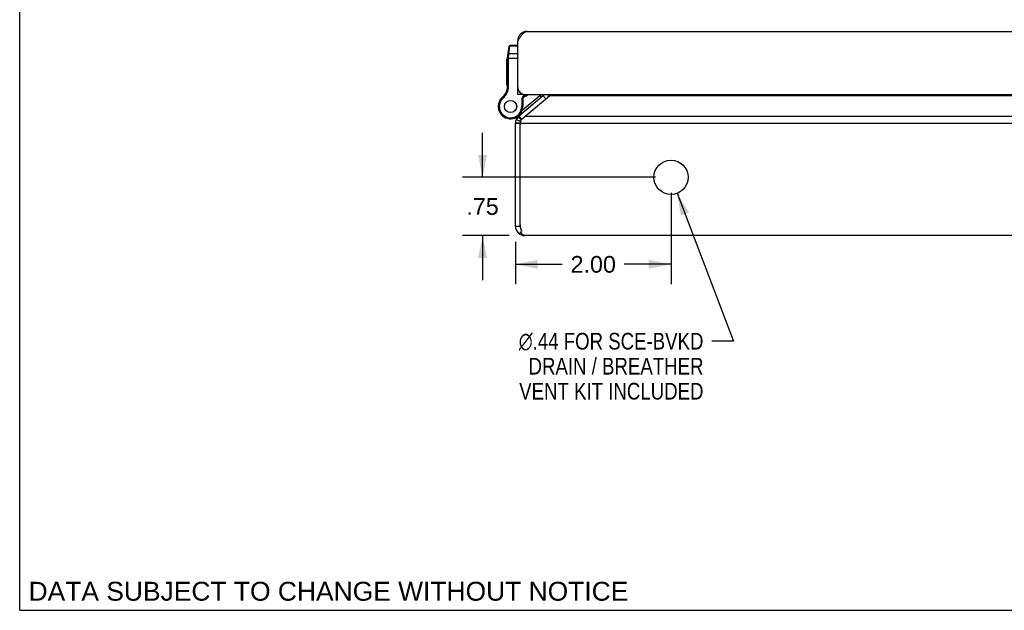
# Model space of a CAD drawing. Header units: inches. Extents: x 0 to 48.6, y 0 to 31.4.
# Tile 1 of 10: x 0 to 12.7, y 0 to 7.6. Entities that reach past the tile are written whole.
import ezdxf

# ---------------------------------------------------------------- set-up
doc = ezdxf.new("R2010")
doc.units = ezdxf.units.IN
doc.header["$LTSCALE"] = 2.671429
doc.header["$MEASUREMENT"] = 0
doc.layers.get('0').update_dxf_attribs({"linetype": 'CONTINUOUS'})
doc.layers.add('02___PRT_ALL_AXES', color=7, linetype='CONTINUOUS')
doc.layers.add('DIMENSIONS', color=7, linetype='CONTINUOUS')
doc.styles.get("Standard").update_dxf_attribs({"font": 'arial.ttf'})
doc.styles.add('TEXTSTYLE_1', font='gdt', dxfattribs={"width": 0.8})
doc.dimstyles.new('DIMSTYLE_1', dxfattribs={"dimtxt": 0.214286, "dimasz": 0.285714, "dimexe": 0.09, "dimexo": 0.07, "dimgap": 0.0375, "dimtad": 0, "dimtih": 1, "dimtoh": 1, "dimzin": 4, "dimdsep": 46, "dimtxsty": 'Standard', "dimblk": '_FILLED', "dimblk1": '_FILLED', "dimblk2": '_FILLED', "dimcen": 0.09, "dimazin": 1, "dimtfac": 1, "dimtofl": 0, "dimtmove": 0, "dimatfit": 3, "dimldrblk": '_FILLED', "dimfxl": 0, "dimtolj": 1, "dimtzin": 4, "dimarcsym": 0})
doc.dimstyles.new('DIMSTYLE_3', dxfattribs={"dimtxt": 0.214286, "dimasz": 0.285714, "dimexe": 0.09, "dimexo": 0.07, "dimgap": 0.09, "dimtad": 0, "dimtih": 1, "dimtoh": 1, "dimzin": 4, "dimdsep": 46, "dimtxsty": 'Standard', "dimblk": '_FILLED', "dimblk1": '_FILLED', "dimblk2": '_FILLED', "dimcen": 0.09, "dimazin": 1, "dimtfac": 1, "dimtofl": 0, "dimtmove": 0, "dimatfit": 1, "dimldrblk": '_FILLED', "dimfxl": 0, "dimtolj": 1, "dimtzin": 4, "dimarcsym": 0})

# ---------------------------------------------------------------- blocks, each defined once
blk = doc.blocks.new('_FILLED')
at = {"color": 0, "linetype": 'ByBlock'}
blk.add_solid([(0, 0), (-1, 0.2), (-1, -0.2)], dxfattribs=at)
blk = doc.blocks.new('*D22')
at = {"layer": 'DIMENSIONS', "color": 2, "linetype": 'Continuous'}
for p, q in [((5.949, 5.567), (5.949, 6.138)), ((8.171, 5.567), (5.692, 5.567)), ((6.291, 4.817), (5.692, 4.817)), ((5.949, 4.817), (5.949, 4.246))]:
    blk.add_line(p, q, dxfattribs=at)
at = {"layer": 'DIMENSIONS', "color": 2, "linetype": 'Continuous', "xscale": 0.2857142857, "yscale": 0.2857142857, "zscale": 0.2857142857}
for p, rotation in [((5.949, 5.567), 270), ((5.949, 4.817), 90)]:
    blk.add_blockref('_FILLED', p, dxfattribs=dict(at, rotation=rotation))
at = {"layer": 'DIMENSIONS', "color": 2, "linetype": 'Continuous', "insert": (5.949, 5.299), "char_height": 0.2143, "width": 0.41583, "attachment_point": 2, "line_spacing_factor": 0.9}
blk.add_mtext('.75', dxfattribs=at)
blk = doc.blocks.new('*D23')
at = {"layer": 'DIMENSIONS', "color": 2, "linetype": 'Continuous'}
for p, q in [((8.371, 5.367), (8.371, 4.191)), ((6.371, 4.737), (6.371, 4.191)), ((6.371, 4.448), (6.973, 4.448)), ((8.371, 4.448), (7.77, 4.448))]:
    blk.add_line(p, q, dxfattribs=at)
at = {"layer": 'DIMENSIONS', "color": 2, "linetype": 'Continuous', "xscale": 0.2857142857, "yscale": 0.2857142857, "zscale": 0.2857142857, "rotation": 180}
blk.add_blockref('_FILLED', (6.371, 4.448), dxfattribs=at)
at = {"layer": 'DIMENSIONS', "color": 2, "linetype": 'Continuous', "xscale": 0.2857142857, "yscale": 0.2857142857, "zscale": 0.2857142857}
blk.add_blockref('_FILLED', (8.371, 4.448), dxfattribs=at)
at = {"layer": 'DIMENSIONS', "color": 2, "linetype": 'Continuous', "insert": (7.371, 4.555), "char_height": 0.2143, "width": 0.58232, "attachment_point": 2, "line_spacing_factor": 0.9}
blk.add_mtext('2.00', dxfattribs=at)
blk = doc.blocks.new('*D24')
at = {"layer": 'DIMENSIONS', "color": 2, "linetype": 'Continuous'}
for p, q in [((8.449, 5.361), (9.172, 3.46)), ((9.172, 3.46), (8.895, 3.46))]:
    blk.add_line(p, q, dxfattribs=at)
at = {"layer": 'DIMENSIONS', "color": 2, "linetype": 'Continuous', "xscale": 0.2857142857, "yscale": 0.2857142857, "zscale": 0.2857142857, "rotation": 110.8153729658}
blk.add_blockref('_FILLED', (8.449, 5.361), dxfattribs=at)
at = {"layer": 'DIMENSIONS', "color": 2, "linetype": 'Continuous', "insert": (8.788, 3.567), "char_height": 0.21429, "width": 3.02523, "attachment_point": 3, "line_spacing_factor": 0.9, "style": 'TEXTSTYLE_1'}
blk.add_mtext('{\\fgdt;n}\\fArial;.44 FOR SCE-BVKD\\PDRAIN / BREATHER\\PVENT KIT INCLUDED', dxfattribs=at)

msp = doc.modelspace()

# ---------------------------------------------------------------- linework, layer by layer
at = {"color": 7, "linetype": 'Continuous'}
for p, q in [((0, 0), (0, 31.4286)), ((6.272, 7.1262), (6.2892, 7.2493)), ((6.2872, 7.1528), (6.3013, 7.2539)), ((6.3013, 7.2539), (6.3021, 7.2605)), ((6.4008, 7.2539), (6.3013, 7.2539)), ((6.4008, 7.2605), (6.3021, 7.2605)), ((6.4018, 7.3379), (6.4101, 7.3368)), ((6.2708, 6.7323), (6.2708, 7.1088)), ((6.2708, 7.0969), (6.4008, 7.0969)), ((6.2799, 7.1118), (6.2803, 7.1119)), ((6.2803, 7.1119), (6.2807, 7.1119)), ((6.2807, 7.1119), (6.2812, 7.1119)), ((6.2812, 7.1119), (6.2816, 7.1119)), ((6.2822, 7.112), (6.2827, 7.112)), ((6.2827, 7.112), (6.2831, 7.112)), ((6.2838, 7.1177), (6.2839, 7.119)), ((6.2838, 7.1164), (6.2838, 7.1177)), ((6.2838, 7.1152), (6.2838, 7.1164)), ((6.2838, 7.1139), (6.2838, 7.1152)), ((6.2838, 7.1126), (6.2838, 7.1139)), ((6.2838, 6.7323), (6.2838, 7.1126)), ((6.2839, 7.1202), (6.284, 7.1215)), ((6.2839, 7.119), (6.2839, 7.1202)), ((6.284, 7.1215), (6.2841, 7.1227)), ((6.2841, 7.1227), (6.2842, 7.1239)), ((6.2842, 7.1251), (6.2843, 7.1263)), ((6.2842, 7.1239), (6.2842, 7.1251)), ((6.2843, 7.1263), (6.2844, 7.1275)), ((6.2844, 7.1275), (6.2845, 7.1287)), ((6.2845, 7.1287), (6.2847, 7.1298)), ((6.2847, 7.1298), (6.2848, 7.131)), ((6.2848, 7.131), (6.2872, 7.1528)), ((6.4008, 7.1528), (6.2872, 7.1528)), ((6.2693, 6.7131), (6.2821, 6.7111)), ((6.2708, 6.7323), (6.2838, 6.7323)), ((6.2023, 6.5924), (6.2108, 6.5826)), ((6.4008, 6.6927), (6.4058, 6.6927)), ((6.4608, 6.6322), (6.4008, 6.6322)), ((6.4529, 6.5752), (6.4828, 6.6326)), ((6.4585, 6.4294), (6.6844, 6.6189)), ((6.4608, 6.6374), (6.4608, 6.6322)), ((6.4659, 6.572), (6.4973, 6.6322)), ((6.6844, 6.6189), (6.7037, 6.5959)), ((6.7275, 6.6159), (6.7617, 6.5752)), ((6.1724, 6.5564), (6.1724, 6.5565)), ((6.1724, 6.5565), (6.1836, 6.5499)), ((6.1724, 6.5564), (6.1836, 6.5499)), ((6.1836, 6.5499), (6.1836, 6.5499)), ((6.4529, 6.5752), (6.4529, 6.477)), ((6.4659, 6.572), (6.4529, 6.5752)), ((6.4659, 6.477), (6.4529, 6.477)), ((6.4659, 6.572), (6.4659, 6.477)), ((6.3658, 6.3304), (6.3662, 6.3305)), ((6.4037, 6.3431), (6.4457, 6.3038)), ((6.4054, 6.3449), (6.4464, 6.3049)), ((6.4093, 6.3487), (6.4479, 6.3074)), ((6.4142, 6.353), (6.4499, 6.3104)), ((6.4328, 6.3804), (6.4386, 6.3735)), ((6.3713, 6.2611), (6.4313, 6.2611)), ((6.3719, 6.2731), (6.4316, 6.2671)), ((6.3827, 6.312), (6.437, 6.2865)), ((6.4313, 6.2416), (6.4313, 6.2611)), ((6.3713, 4.937), (6.4313, 4.937)), ((6.4313, 4.937), (6.4313, 4.9614)), ((6.4242, 4.8375), (6.44, 4.8609)), ((6.4424, 4.9023), (6.4431, 4.9023)), ((0, 0), (48.5714, 0))]:
    msp.add_line(p, q, dxfattribs=at)
at = {"color": 3, "linetype": 'Continuous'}
for p, q in [((6.5208, 7.4422), (22.2208, 7.4422)), ((6.4008, 6.6322), (6.4008, 7.3222)), ((6.7275, 6.6159), (6.4142, 6.353)), ((6.4908, 6.6322), (22.2508, 6.6322)), ((6.4968, 6.353), (6.8094, 6.6153)), ((21.9324, 6.6159), (6.8102, 6.6159)), ((6.4951, 6.3509), (6.4943, 6.3499)), ((6.496, 6.352), (6.4951, 6.3509)), ((6.4968, 6.353), (6.496, 6.352)), ((6.4968, 6.353), (22.2458, 6.353)), ((6.3713, 4.937), (6.3713, 6.2611)), ((6.4313, 4.9614), (6.4313, 6.2416)), ((6.4332, 6.2611), (22.3094, 6.2611)), ((22.2513, 4.817), (6.4913, 4.817))]:
    msp.add_line(p, q, dxfattribs=at)
for points in [[(6.4008, 7.3222), (6.405, 7.329), (6.4093, 7.3357), (6.4136, 7.3423), (6.4179, 7.3489), (6.4222, 7.3555), (6.4265, 7.3619), (6.4308, 7.3682), (6.4351, 7.3743), (6.4393, 7.3803), (6.4436, 7.3861), (6.4479, 7.3917), (6.4522, 7.397), (6.4565, 7.4022), (6.4607, 7.4071), (6.465, 7.4117), (6.4693, 7.416), (6.4736, 7.4201), (6.4779, 7.4238), (6.4822, 7.4273), (6.4865, 7.4304), (6.4907, 7.4331), (6.495, 7.4355), (6.4993, 7.4375), (6.5036, 7.4392), (6.5079, 7.4405), (6.5122, 7.4415), (6.5165, 7.4421), (6.5208, 7.4422)], [(6.8102, 6.6159), (6.8099, 6.6157), (6.8096, 6.6155), (6.8094, 6.6153)], [(6.8208, 6.6322), (6.8208, 6.6318), (6.8206, 6.6306), (6.8204, 6.6293), (6.82, 6.6281), (6.8196, 6.6269), (6.8191, 6.6257), (6.8185, 6.6245), (6.8178, 6.6233), (6.817, 6.6222), (6.8161, 6.6211), (6.8152, 6.62), (6.8141, 6.6189), (6.8129, 6.6179), (6.8116, 6.6169), (6.8102, 6.6159)], [(6.4943, 6.3499), (6.4924, 6.3476), (6.4904, 6.3453), (6.4884, 6.3431), (6.4862, 6.3408), (6.484, 6.3387), (6.4817, 6.3366), (6.4793, 6.3346), (6.4769, 6.3326), (6.4745, 6.3308), (6.472, 6.329), (6.4695, 6.3274), (6.4669, 6.3259)], [(6.4332, 6.2611), (6.4339, 6.2654), (6.4346, 6.2698), (6.4355, 6.2741), (6.4365, 6.2785), (6.4375, 6.2827), (6.4387, 6.287)], [(6.4387, 6.287), (6.4398, 6.2904), (6.441, 6.2937)], [(6.441, 6.2937), (6.4423, 6.2969), (6.4437, 6.3), (6.4453, 6.303)], [(6.4453, 6.303), (6.4469, 6.3059), (6.4486, 6.3086), (6.4504, 6.3111), (6.4523, 6.3135), (6.4543, 6.3158), (6.4563, 6.3178), (6.4584, 6.3198), (6.4605, 6.3215), (6.4626, 6.3232), (6.4648, 6.3246), (6.4669, 6.3259)], [(6.4398, 4.912), (6.4386, 4.9161), (6.4374, 4.9202), (6.4363, 4.9244), (6.4354, 4.9286), (6.4345, 4.9328), (6.4338, 4.937)], [(6.4913, 4.817), (6.4888, 4.8171), (6.4863, 4.8175), (6.4838, 4.818), (6.4812, 4.8188), (6.4787, 4.8198), (6.4762, 4.821), (6.4737, 4.8225), (6.4712, 4.8241), (6.4686, 4.826), (6.4661, 4.8281), (6.4636, 4.8304), (6.4611, 4.8329), (6.4586, 4.8356), (6.4561, 4.8384), (6.4535, 4.8415), (6.451, 4.8447), (6.4485, 4.8481), (6.446, 4.8517), (6.4435, 4.8554), (6.4409, 4.8593), (6.4384, 4.8634), (6.4359, 4.8675)], [(6.454, 4.8713), (6.4526, 4.8751), (6.4511, 4.8789), (6.4497, 4.8828), (6.4483, 4.8868), (6.4469, 4.8909), (6.4455, 4.895), (6.4441, 4.8992), (6.4427, 4.9034), (6.4413, 4.9077), (6.4398, 4.912)], [(6.454, 4.8713), (6.4541, 4.871), (6.4541, 4.8707), (6.4542, 4.8703), (6.4542, 4.8701)]]:
    msp.add_lwpolyline(points, dxfattribs=at)
at = {"color": 7, "linetype": 'Continuous'}
for points in [[(6.2885, 7.2441), (6.2885, 7.2443), (6.2885, 7.2445), (6.2886, 7.2447), (6.2886, 7.2449), (6.2886, 7.2451), (6.2887, 7.2453), (6.2887, 7.2455), (6.2888, 7.2456), (6.2888, 7.2458), (6.2889, 7.246), (6.289, 7.2462), (6.289, 7.2464), (6.2891, 7.2466), (6.2892, 7.2467), (6.2893, 7.2469), (6.2893, 7.2471), (6.2894, 7.2473), (6.2895, 7.2475), (6.2896, 7.2476), (6.2897, 7.2478), (6.2898, 7.248), (6.2899, 7.2482), (6.29, 7.2483), (6.2901, 7.2485), (6.2902, 7.2487), (6.2903, 7.2488), (6.2905, 7.249), (6.2906, 7.2491), (6.2907, 7.2493), (6.2908, 7.2494), (6.291, 7.2496), (6.2911, 7.2498), (6.2912, 7.2499), (6.2914, 7.25), (6.2915, 7.2502), (6.2917, 7.2503), (6.2918, 7.2505), (6.292, 7.2506), (6.2921, 7.2508), (6.2923, 7.2509), (6.2924, 7.251), (6.2926, 7.2511), (6.2927, 7.2513), (6.2929, 7.2514), (6.2931, 7.2515), (6.2932, 7.2516), (6.2934, 7.2518), (6.2936, 7.2519), (6.2938, 7.252), (6.2939, 7.2521), (6.2941, 7.2522), (6.2943, 7.2523), (6.2945, 7.2524), (6.2947, 7.2525), (6.2949, 7.2526), (6.2951, 7.2527), (6.2953, 7.2528), (6.2954, 7.2528), (6.2956, 7.2529), (6.2958, 7.253), (6.296, 7.2531), (6.2962, 7.2532), (6.2964, 7.2532), (6.2966, 7.2533), (6.2968, 7.2533), (6.297, 7.2534), (6.2973, 7.2535), (6.2975, 7.2535), (6.2977, 7.2536), (6.2979, 7.2536), (6.2981, 7.2537), (6.2983, 7.2537), (6.2985, 7.2537), (6.2987, 7.2538), (6.2989, 7.2538), (6.2992, 7.2538), (6.2994, 7.2539), (6.2996, 7.2539), (6.2998, 7.2539), (6.3, 7.2539), (6.3002, 7.2539), (6.3005, 7.2539), (6.3007, 7.2539), (6.3009, 7.2539), (6.3011, 7.2539), (6.3013, 7.2539)], [(6.2708, 7.1088), (6.2708, 7.1089), (6.2708, 7.1089), (6.2708, 7.109), (6.2708, 7.1091), (6.2708, 7.1091), (6.2708, 7.1092), (6.2708, 7.1092), (6.2709, 7.1093), (6.2709, 7.1093), (6.2709, 7.1094), (6.271, 7.1094), (6.271, 7.1095), (6.2711, 7.1095), (6.2711, 7.1096), (6.2712, 7.1096), (6.2712, 7.1097), (6.2713, 7.1097), (6.2713, 7.1098), (6.2714, 7.1098), (6.2715, 7.1099), (6.2715, 7.1099), (6.2716, 7.11), (6.2717, 7.11), (6.2718, 7.1101), (6.2719, 7.1101), (6.272, 7.1102), (6.2721, 7.1102), (6.2722, 7.1103), (6.2722, 7.1103), (6.2724, 7.1103), (6.2725, 7.1104), (6.2726, 7.1104), (6.2727, 7.1105), (6.2728, 7.1105), (6.2729, 7.1106), (6.273, 7.1106), (6.2732, 7.1107), (6.2733, 7.1107), (6.2734, 7.1107), (6.2736, 7.1108), (6.2737, 7.1108), (6.2738, 7.1109), (6.274, 7.1109), (6.2741, 7.1109), (6.2743, 7.111), (6.2744, 7.111), (6.2746, 7.1111), (6.2747, 7.1111), (6.2749, 7.1111), (6.275, 7.1112), (6.2752, 7.1112), (6.2754, 7.1112), (6.2755, 7.1113), (6.2757, 7.1113), (6.2759, 7.1113), (6.276, 7.1114), (6.2762, 7.1114), (6.2764, 7.1114), (6.2766, 7.1115), (6.2768, 7.1115), (6.2769, 7.1115), (6.2771, 7.1115), (6.2773, 7.1116), (6.2775, 7.1116), (6.2777, 7.1116), (6.2779, 7.1116), (6.2781, 7.1117), (6.2783, 7.1117), (6.2785, 7.1117), (6.2787, 7.1117), (6.2789, 7.1117), (6.2791, 7.1118), (6.2793, 7.1118), (6.2795, 7.1118), (6.2797, 7.1118), (6.2799, 7.1118)], [(6.272, 7.1262), (6.272, 7.1263), (6.272, 7.1264), (6.272, 7.1265), (6.2721, 7.1266), (6.2721, 7.1267), (6.2721, 7.1269), (6.2722, 7.127), (6.2722, 7.1271), (6.2722, 7.1272), (6.2723, 7.1273), (6.2724, 7.1274), (6.2724, 7.1275), (6.2725, 7.1276), (6.2725, 7.1277), (6.2726, 7.1278), (6.2727, 7.128), (6.2727, 7.1281), (6.2728, 7.1282), (6.2729, 7.1283), (6.273, 7.1284), (6.2731, 7.1285), (6.2732, 7.1286), (6.2733, 7.1287), (6.2734, 7.1288), (6.2735, 7.1289), (6.2736, 7.129), (6.2737, 7.129), (6.2738, 7.1291), (6.2739, 7.1292), (6.274, 7.1293), (6.2741, 7.1294), (6.2742, 7.1295), (6.2744, 7.1296), (6.2745, 7.1297), (6.2746, 7.1298), (6.2747, 7.1298), (6.2749, 7.1299), (6.275, 7.13), (6.2752, 7.1301), (6.2753, 7.1301), (6.2755, 7.1302), (6.2756, 7.1303), (6.2758, 7.1304), (6.2759, 7.1304), (6.2761, 7.1305), (6.2762, 7.1306), (6.2764, 7.1306), (6.2765, 7.1307), (6.2767, 7.1307), (6.2769, 7.1308), (6.277, 7.1309), (6.2772, 7.1309), (6.2774, 7.131), (6.2776, 7.131), (6.2777, 7.1311), (6.2779, 7.1311), (6.2781, 7.1312), (6.2783, 7.1312), (6.2785, 7.1312), (6.2787, 7.1313), (6.2789, 7.1313), (6.279, 7.1314), (6.2792, 7.1314), (6.2794, 7.1314), (6.2796, 7.1315), (6.2798, 7.1315), (6.28, 7.1315), (6.2802, 7.1315), (6.2804, 7.1316), (6.2806, 7.1316), (6.2808, 7.1316), (6.281, 7.1316), (6.2812, 7.1316), (6.2814, 7.1316), (6.2817, 7.1316), (6.2819, 7.1317), (6.2821, 7.1317), (6.2823, 7.1317), (6.2825, 7.1317), (6.2827, 7.1317), (6.2829, 7.1317), (6.2831, 7.1317), (6.2833, 7.1317), (6.2835, 7.1317), (6.2838, 7.1316), (6.284, 7.1316), (6.2842, 7.1316), (6.2844, 7.1316), (6.2846, 7.1316), (6.2848, 7.1316)], [(6.2743, 7.143), (6.2743, 7.1432), (6.2744, 7.1434), (6.2744, 7.1436), (6.2745, 7.1438), (6.2745, 7.1439), (6.2745, 7.1441), (6.2746, 7.1443), (6.2746, 7.1445), (6.2747, 7.1447), (6.2748, 7.1449), (6.2748, 7.1451), (6.2749, 7.1453), (6.275, 7.1454), (6.275, 7.1456), (6.2751, 7.1458), (6.2752, 7.146), (6.2753, 7.1462), (6.2754, 7.1463), (6.2755, 7.1465), (6.2756, 7.1467), (6.2757, 7.1469), (6.2758, 7.147), (6.2759, 7.1472), (6.276, 7.1474), (6.2761, 7.1475), (6.2762, 7.1477), (6.2763, 7.1478), (6.2764, 7.148), (6.2766, 7.1482), (6.2767, 7.1483), (6.2768, 7.1485), (6.277, 7.1486), (6.2771, 7.1488), (6.2772, 7.1489), (6.2774, 7.1491), (6.2775, 7.1492), (6.2777, 7.1494), (6.2778, 7.1495), (6.278, 7.1496), (6.2781, 7.1498), (6.2783, 7.1499), (6.2784, 7.15), (6.2786, 7.1501), (6.2788, 7.1503), (6.2789, 7.1504), (6.2791, 7.1505), (6.2793, 7.1506), (6.2794, 7.1507), (6.2796, 7.1508), (6.2798, 7.151), (6.28, 7.1511), (6.2802, 7.1512), (6.2803, 7.1513), (6.2805, 7.1514), (6.2807, 7.1515), (6.2809, 7.1515), (6.2811, 7.1516), (6.2813, 7.1517), (6.2815, 7.1518), (6.2817, 7.1519), (6.2819, 7.152), (6.2821, 7.152), (6.2823, 7.1521), (6.2825, 7.1522), (6.2827, 7.1522), (6.2829, 7.1523), (6.2831, 7.1523), (6.2833, 7.1524), (6.2835, 7.1524), (6.2837, 7.1525), (6.2839, 7.1525), (6.2842, 7.1526), (6.2844, 7.1526), (6.2846, 7.1527), (6.2848, 7.1527), (6.285, 7.1527), (6.2852, 7.1527), (6.2854, 7.1528), (6.2857, 7.1528), (6.2859, 7.1528), (6.2861, 7.1528), (6.2863, 7.1528), (6.2865, 7.1528), (6.2868, 7.1528), (6.287, 7.1528), (6.2872, 7.1528)], [(6.2816, 7.1119), (6.282, 7.1119), (6.2822, 7.112)], [(6.2831, 7.112), (6.2835, 7.112), (6.2838, 7.112)]]:
    msp.add_lwpolyline(points, dxfattribs=at)
at = {"color": 3, "linetype": 'Continuous'}
for centre, radius, start, end in [((6.5208, 7.3222), 0.12, 90, 180), ((6.4908, 6.7222), 0.09, 180, 270), ((6.689, 6.6619), 0.06, 310, 330.38073), ((6.4913, 6.2611), 0.12, 130, 180), ((6.5313, 6.2416), 0.1, 168.78576, 180), ((6.4913, 4.937), 0.12, 180, 270), ((6.5513, 4.9614), 0.12, 180, 191.70226)]:
    msp.add_arc(centre, radius, start, end, dxfattribs=at)
at = {"color": 7, "linetype": 'Continuous'}
for centre, radius, start, end in [((6.3021, 7.2475), 0.013, 90, 172.02427), ((6.3958, 7.1088), 0.125, 172.03825, 180), ((6.0716, 6.7438), 0.2, 310.79327, 351.15991), ((6.0716, 6.7438), 0.213, 310.79327, 351.15991), ((6.1458, 6.7323), 0.125, 351.15991, 360), ((6.1458, 6.7323), 0.138, 351.15991, 360), ((6.3084, 6.477), 0.1575, 127.31101, 149.72135), ((6.2951, 6.4848), 0.1421, 130.79327, 149.73501), ((6.2951, 6.4848), 0.1291, 130.79327, 149.73501), ((6.4088, 6.7993), 0.21, 290.29811, 307.31443), ((6.6233, 6.6917), 0.095, 310, 321.27437), ((6.6233, 6.6917), 0.125, 310, 331.61139), ((6.689, 6.6619), 0.12, 329.46622, 345.69448), ((6.3084, 6.477), 0.1575, 149.73501, 360), ((6.3084, 6.477), 0.1445, 149.73501, 360), ((6.2715, 6.5726), 0.26, 291.378, 310), ((6.4913, 6.2611), 0.06, 146.84758, 180), ((6.4913, 4.937), 0.06, 180, 217.29923)]:
    msp.add_arc(centre, radius, start, end, dxfattribs=at)
at = {"layer": '02___PRT_ALL_AXES', "color": 7, "linetype": 'Continuous'}
for p, q in [((6.2608, 6.7513), (6.2608, 7.0917)), ((6.2708, 7.0917), (6.2608, 7.0917)), ((6.2708, 7.0915), (6.2608, 7.0915)), ((6.2708, 7.0831), (6.2608, 7.0831)), ((6.2708, 7.0325), (6.2608, 7.0325)), ((6.2708, 7.0241), (6.2608, 7.0241)), ((6.2708, 7.0157), (6.2608, 7.0157)), ((6.2708, 6.9636), (6.2608, 6.9636)), ((6.2708, 6.9552), (6.2608, 6.9552)), ((6.2708, 6.9468), (6.2608, 6.9468)), ((6.2708, 6.8999), (6.2608, 6.8999)), ((6.2708, 6.8915), (6.2608, 6.8915)), ((6.2708, 6.8831), (6.2608, 6.8831)), ((6.2708, 6.8284), (6.2608, 6.8284)), ((6.2708, 6.82), (6.2608, 6.82)), ((6.2708, 6.8116), (6.2608, 6.8116)), ((6.2708, 6.7597), (6.2608, 6.7597)), ((6.2708, 6.7513), (6.2608, 6.7513))]:
    msp.add_line(p, q, dxfattribs=at)
for radius in [0.079, 0.078]:
    msp.add_circle((6.3084, 6.477), radius, dxfattribs=at)
at = {"layer": '02___PRT_ALL_AXES', "color": 3, "linetype": 'Continuous'}
msp.add_circle((8.3713, 5.567), 0.22, dxfattribs=at)

# ---------------------------------------------------------------- texts
at = {"layer": 'DIMENSIONS', "color": 2, "linetype": 'Continuous', "insert": (3.9683, 0.3665), "char_height": 0.242857, "width": 7.693787, "attachment_point": 2, "line_spacing_factor": 0.9}
msp.add_mtext('DATA SUBJECT TO CHANGE WITHOUT NOTICE', dxfattribs=at)

# ---------------------------------------------------------------- dimensions: what is measured, and where the dimension line sits
at = {"layer": 'DIMENSIONS', "color": 2, "linetype": 'Continuous'}
dim = msp.add_linear_dim(base=(5.9495, 5.567), p1=(6.3613, 4.817), p2=(8.2413, 5.567), angle=90, dimstyle='DIMSTYLE_1', dxfattribs=at)
dim.commit()
dim.dimension.update_dxf_attribs({"geometry": '*D22', "text_midpoint": (5.9565, 5.1892), "dimtype": 160})
dim = msp.add_diameter_dim_2p(p1=(8.4495, 5.3614), p2=(8.2931, 5.7727), text='%%c<> FOR SCE-BVKD\\PDRAIN / BREATHER\\PVENT KIT INCLUDED', dimstyle='DIMSTYLE_3', override={"dimpost": '<>'}, dxfattribs=at)
dim.commit()
dim.dimension.update_dxf_attribs({"geometry": '*D24', "text_midpoint": (7.2757, 3.1389), "dimtype": 163})
dim = msp.add_linear_dim(base=(8.3713, 4.4479), p1=(6.3713, 4.807), p2=(8.3713, 5.437), dimstyle='DIMSTYLE_1', dxfattribs=at)
dim.commit()
dim.dimension.update_dxf_attribs({"geometry": '*D23', "text_midpoint": (7.3686, 4.4467), "dimtype": 160})

doc.saveas('drawing.dxf')
